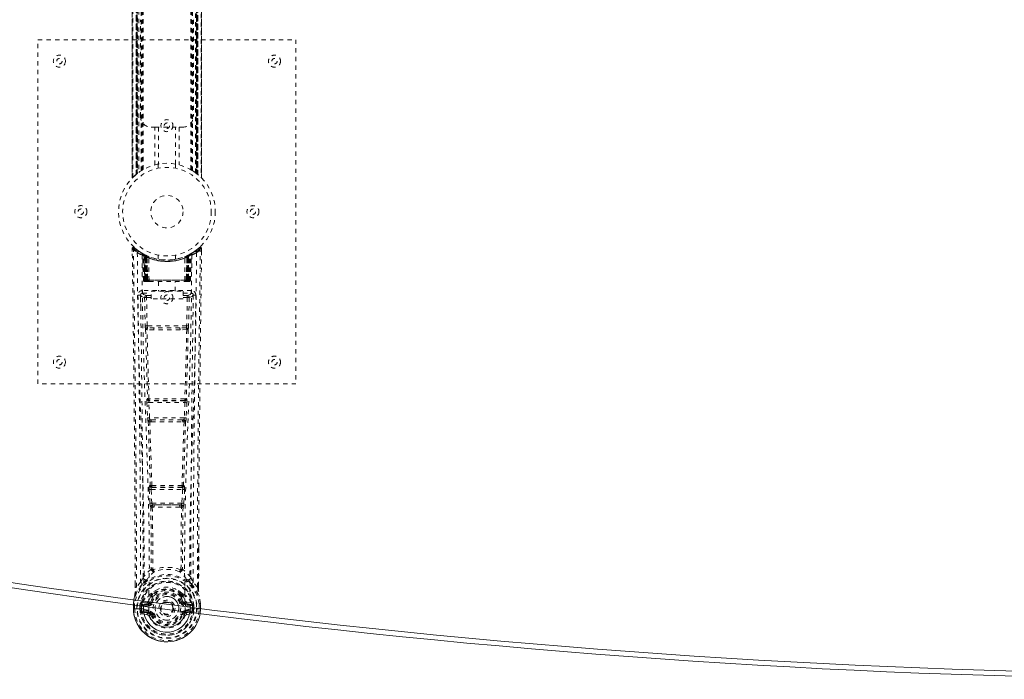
# Model space of a CAD drawing. Header units: inches. Extents: x 18.3 to 113.8, y 45.7 to 81.4.
# Tile 2 of 5: x 37.6 to 60.5, y 45.7 to 61. Entities that reach past the tile are written whole.
import ezdxf

# ---------------------------------------------------------------- set-up
doc = ezdxf.new("R2010")
doc.units = ezdxf.units.IN
doc.header["$MEASUREMENT"] = 0
doc.linetypes.add('SLD-Dashed', pattern=[0.075, 0.05, -0.025])
doc.linetypes.add('SLD-Solid', pattern=[0])

msp = doc.modelspace()

# ---------------------------------------------------------------- linework, layer by layer
at = {"color": 7, "linetype": 'SLD-Dashed', "lineweight": 0}
for p, q in [((40.265, 69.758), (40.265, 57.331)), ((40.266, 69.76), (40.266, 57.33)), ((40.266, 57.331), (40.266, 69.759)), ((40.278, 57.343), (40.278, 69.747)), ((40.356, 57.413), (40.356, 69.676)), ((40.356, 69.676), (40.356, 57.413)), ((40.36, 69.673), (40.36, 57.417)), ((40.364, 57.421), (40.364, 69.669)), ((40.364, 69.669), (40.364, 57.421)), ((40.37, 69.665), (40.37, 57.425)), ((40.379, 57.432), (40.379, 69.657)), ((40.38, 57.433), (40.38, 69.657)), ((40.382, 69.655), (40.382, 57.435)), ((40.384, 69.654), (40.384, 57.436)), ((40.415, 69.631), (40.415, 57.459)), ((40.472, 57.498), (40.472, 69.592)), ((41.669, 57.498), (41.669, 69.592)), ((41.735, 57.453), (41.735, 69.637)), ((41.757, 57.436), (41.757, 69.654)), ((41.759, 57.435), (41.759, 69.655)), ((41.761, 69.657), (41.761, 57.433)), ((41.765, 69.66), (41.765, 57.43)), ((41.777, 69.669), (41.777, 57.421)), ((41.777, 57.421), (41.777, 69.669)), ((41.78, 57.418), (41.78, 69.671)), ((41.781, 57.417), (41.781, 69.673)), ((41.786, 69.676), (41.786, 57.413)), ((41.786, 57.413), (41.786, 69.676)), ((41.864, 69.747), (41.864, 57.343)), ((41.876, 57.329), (41.876, 69.76)), ((41.876, 69.759), (41.876, 57.331)), ((41.876, 57.331), (41.876, 69.758)), ((40.498, 57.513), (40.498, 69.577)), ((40.515, 57.523), (40.515, 69.566)), ((41.626, 57.523), (41.626, 69.566)), ((41.644, 57.513), (41.644, 69.577)), ((40.456, 58.76), (40.456, 61.01)), ((41.686, 61.01), (41.686, 58.76)), ((38.071, 52.545), (38.071, 60.545)), ((38.071, 60.545), (44.071, 60.545)), ((44.071, 60.545), (44.071, 52.545)), ((40.789, 58.51), (40.706, 58.51)), ((40.789, 57.634), (40.789, 58.51)), ((40.789, 58.51), (41.352, 58.51)), ((40.873, 58.51), (40.873, 57.652)), ((41.268, 57.652), (41.268, 58.51)), ((41.352, 58.51), (41.352, 57.634)), ((41.436, 58.51), (41.352, 58.51)), ((40.871, 57.652), (40.871, 57.556)), ((41.271, 57.556), (41.271, 57.652)), ((41.669, 57.498), (41.674, 57.494)), ((41.741, 57.448), (41.777, 57.421)), ((40.356, 57.413), (40.36, 57.417)), ((41.781, 57.417), (41.786, 57.413)), ((41.876, 57.331), (41.875, 57.331)), ((40.264, 55.686), (40.265, 55.619)), ((40.294, 55.687), (40.314, 55.709)), ((40.355, 55.673), (40.313, 55.708)), ((41.828, 55.707), (41.786, 55.674)), ((41.877, 55.686), (41.847, 55.687)), ((41.875, 55.623), (41.876, 55.686)), ((41.876, 55.619), (41.877, 55.686)), ((41.876, 55.619), (41.877, 55.686)), ((40.502, 55.571), (40.489, 55.579)), ((40.508, 55.567), (40.495, 55.574)), ((40.517, 55.546), (40.504, 55.554)), ((40.525, 54.949), (40.504, 55.554)), ((40.538, 54.949), (40.517, 55.546)), ((40.556, 55.543), (40.521, 55.561)), ((40.536, 55.539), (40.559, 54.945)), ((40.604, 55.5), (40.536, 55.536)), ((40.556, 54.949), (40.536, 55.536)), ((40.55, 55.545), (40.576, 55.532)), ((40.563, 55.506), (40.576, 55.532)), ((40.563, 55.506), (40.564, 54.949)), ((40.571, 55.502), (40.563, 55.506)), ((40.571, 55.502), (40.583, 55.528)), ((40.571, 54.949), (40.571, 55.502)), ((40.587, 55.526), (40.573, 55.534)), ((40.576, 55.532), (40.583, 55.528)), ((40.577, 55.499), (40.589, 55.525)), ((40.577, 54.949), (40.577, 55.499)), ((40.577, 55.499), (40.584, 55.496)), ((40.584, 55.496), (40.596, 55.522)), ((40.584, 55.496), (40.584, 54.949)), ((40.588, 55.526), (40.587, 55.526)), ((40.595, 55.491), (40.607, 55.517)), ((40.595, 55.491), (40.596, 54.949)), ((40.602, 55.488), (40.595, 55.491)), ((40.602, 55.488), (40.614, 55.514)), ((40.602, 54.949), (40.602, 55.488)), ((40.604, 55.5), (40.605, 55.5)), ((40.624, 54.949), (40.604, 55.5)), ((40.605, 55.5), (40.624, 54.949)), ((40.607, 55.517), (40.614, 55.514)), ((40.655, 54.949), (40.65, 55.47)), ((40.871, 55.534), (40.871, 55.437)), ((41.271, 55.437), (41.271, 55.534)), ((41.487, 54.949), (41.491, 55.47)), ((41.517, 54.949), (41.536, 55.5)), ((41.537, 55.5), (41.518, 54.949)), ((41.528, 55.514), (41.534, 55.517)), ((41.534, 55.517), (41.546, 55.491)), ((41.536, 55.5), (41.537, 55.5)), ((41.605, 55.536), (41.537, 55.5)), ((41.546, 55.491), (41.539, 55.488)), ((41.539, 55.488), (41.539, 54.949)), ((41.545, 55.522), (41.557, 55.496)), ((41.545, 54.949), (41.546, 55.491)), ((41.553, 55.526), (41.546, 55.522)), ((41.56, 55.529), (41.552, 55.525)), ((41.552, 55.525), (41.564, 55.499)), ((41.554, 55.526), (41.553, 55.526)), ((41.621, 55.561), (41.554, 55.526)), ((41.557, 55.496), (41.564, 55.499)), ((41.557, 54.949), (41.557, 55.496)), ((41.558, 55.528), (41.565, 55.532)), ((41.564, 55.499), (41.564, 54.949)), ((41.565, 55.532), (41.574, 55.536)), ((41.565, 55.532), (41.578, 55.506)), ((41.578, 55.506), (41.57, 55.502)), ((41.57, 55.502), (41.57, 54.949)), ((41.577, 54.949), (41.578, 55.506)), ((41.582, 54.945), (41.605, 55.539)), ((41.585, 54.949), (41.605, 55.536)), ((41.603, 54.949), (41.624, 55.546)), ((41.616, 54.949), (41.638, 55.554)), ((41.638, 55.554), (41.624, 55.546)), ((41.652, 55.579), (41.639, 55.571)), ((40.525, 54.949), (40.538, 54.949)), ((40.556, 54.949), (40.624, 54.949)), ((40.564, 54.949), (40.571, 54.949)), ((41.57, 54.949), (40.571, 54.949)), ((40.584, 54.949), (40.577, 54.949)), ((40.584, 54.949), (41.557, 54.949)), ((40.596, 54.949), (40.602, 54.949)), ((41.539, 54.949), (40.602, 54.949)), ((40.624, 54.949), (40.624, 54.949)), ((40.655, 54.949), (41.487, 54.949)), ((41.518, 54.949), (41.517, 54.949)), ((41.518, 54.949), (41.585, 54.949)), ((41.539, 54.949), (41.545, 54.949)), ((41.564, 54.949), (41.557, 54.949)), ((41.57, 54.949), (41.577, 54.949)), ((41.603, 54.949), (41.616, 54.949)), ((40.503, 54.711), (40.503, 54.65)), ((41.638, 54.711), (40.503, 54.711)), ((40.564, 54.92), (40.572, 54.92)), ((40.568, 54.92), (40.578, 54.92)), ((40.578, 54.92), (40.584, 54.92)), ((40.586, 54.92), (40.64, 54.92)), ((40.596, 54.92), (40.602, 54.92)), ((40.64, 54.92), (40.602, 54.92)), ((40.654, 54.92), (40.662, 54.92)), ((40.662, 54.92), (41.479, 54.92)), ((40.876, 54.92), (40.876, 54.697)), ((41.266, 54.697), (41.266, 54.92)), ((41.479, 54.92), (41.487, 54.92)), ((41.501, 54.92), (41.555, 54.92)), ((41.539, 54.92), (41.501, 54.92)), ((41.539, 54.92), (41.545, 54.92)), ((41.557, 54.92), (41.563, 54.92)), ((41.563, 54.92), (41.573, 54.92)), ((41.57, 54.92), (41.577, 54.92)), ((41.638, 54.65), (41.638, 54.711)), ((40.459, 54.613), (40.458, 54.605)), ((40.458, 54.602), (40.462, 54.315)), ((40.503, 54.65), (40.701, 54.65)), ((40.552, 54.548), (40.567, 53.886)), ((40.597, 54.593), (40.597, 54.548)), ((40.701, 54.593), (40.597, 54.593)), ((40.612, 53.888), (40.597, 54.548)), ((40.701, 54.548), (40.597, 54.548)), ((40.701, 54.517), (40.701, 54.697)), ((40.701, 54.697), (41.451, 54.697)), ((41.451, 54.517), (40.701, 54.517)), ((41.451, 54.697), (41.451, 54.517)), ((41.451, 54.65), (41.638, 54.65)), ((41.545, 54.593), (41.451, 54.593)), ((41.545, 54.548), (41.451, 54.548)), ((41.545, 54.548), (41.529, 53.888)), ((41.545, 54.593), (41.545, 54.548)), ((41.589, 54.548), (41.574, 53.886)), ((41.68, 54.315), (41.683, 54.602)), ((41.683, 54.605), (41.682, 54.613)), ((40.766, 53.796), (40.609, 53.802)), ((41.529, 53.888), (40.612, 53.888)), ((40.773, 53.844), (40.62, 53.847)), ((41.368, 53.844), (40.773, 53.844)), ((41.521, 53.847), (41.368, 53.844)), ((41.532, 53.802), (41.375, 53.796)), ((44.071, 52.545), (38.071, 52.545)), ((40.62, 52.196), (40.612, 52.192)), ((41.529, 52.192), (41.521, 52.196)), ((40.605, 52.103), (40.622, 51.75)), ((40.65, 52.105), (41.491, 52.105)), ((40.667, 51.752), (40.65, 52.105)), ((40.656, 52.15), (40.664, 52.153)), ((41.485, 52.15), (40.656, 52.15)), ((41.491, 52.105), (41.474, 51.752)), ((41.477, 52.153), (41.485, 52.15)), ((41.536, 52.103), (41.519, 51.75)), ((41.474, 51.752), (40.667, 51.752)), ((40.672, 51.656), (40.705, 51.656)), ((40.714, 51.707), (40.682, 51.708)), ((40.714, 51.707), (41.427, 51.707)), ((41.427, 51.707), (41.459, 51.708)), ((41.436, 51.656), (41.469, 51.656)), ((40.684, 50.179), (40.67, 50.175)), ((40.714, 50.132), (40.728, 50.137)), ((41.427, 50.132), (40.714, 50.132)), ((41.413, 50.137), (41.427, 50.132)), ((41.457, 50.179), (41.472, 50.175)), ((40.66, 50.085), (40.677, 49.767)), ((40.705, 50.087), (41.436, 50.087)), ((40.721, 49.77), (40.705, 50.087)), ((41.436, 50.087), (41.42, 49.77)), ((41.481, 50.085), (41.464, 49.767)), ((41.42, 49.77), (40.721, 49.77)), ((40.731, 49.672), (40.771, 49.671)), ((40.779, 49.725), (40.74, 49.725)), ((40.779, 49.725), (41.362, 49.725)), ((41.401, 49.725), (41.362, 49.725)), ((41.37, 49.671), (41.41, 49.672)), ((41.807, 48.737), (41.807, 47.813)), ((41.808, 47.812), (41.811, 48.737)), ((40.743, 48.232), (40.743, 48.231)), ((41.398, 48.231), (41.398, 48.232)), ((40.333, 47.812), (40.333, 47.866)), ((40.335, 47.866), (40.334, 47.813)), ((40.459, 47.929), (40.363, 47.814)), ((41.778, 47.814), (41.682, 47.929)), ((40.702, 47.627), (40.702, 47.609)), ((40.726, 47.621), (40.726, 47.603)), ((41.416, 47.603), (41.415, 47.621)), ((41.42, 47.673), (41.431, 47.656)), ((41.439, 47.627), (41.439, 47.609)), ((40.291, 47.432), (40.291, 47.428)), ((40.291, 47.405), (40.291, 47.428)), ((40.292, 47.428), (40.292, 47.405)), ((40.321, 47.428), (40.321, 47.313)), ((40.442, 47.385), (40.442, 47.385)), ((40.442, 47.314), (40.442, 47.385)), ((40.472, 47.384), (40.477, 47.403)), ((40.472, 47.384), (40.472, 47.314)), ((40.477, 47.403), (40.477, 47.393)), ((40.477, 47.393), (40.477, 47.314)), ((40.487, 47.434), (40.484, 47.429)), ((40.487, 47.434), (40.498, 47.445)), ((40.612, 47.466), (40.498, 47.445)), ((40.498, 47.445), (40.498, 47.445)), ((40.498, 47.445), (40.498, 47.445)), ((40.512, 47.412), (40.642, 47.437)), ((40.512, 47.412), (40.512, 47.382)), ((40.642, 47.412), (40.512, 47.412)), ((40.642, 47.382), (40.512, 47.382)), ((40.642, 47.437), (40.642, 47.412)), ((40.642, 47.382), (40.642, 47.412)), ((40.697, 47.478), (40.724, 47.466)), ((41.417, 47.466), (41.444, 47.478)), ((41.499, 47.437), (41.629, 47.412)), ((41.499, 47.437), (41.499, 47.412)), ((41.629, 47.412), (41.499, 47.412)), ((41.499, 47.382), (41.499, 47.412)), ((41.629, 47.382), (41.499, 47.382)), ((41.643, 47.445), (41.529, 47.466)), ((41.629, 47.382), (41.629, 47.412)), ((41.643, 47.445), (41.654, 47.434)), ((41.654, 47.434), (41.654, 47.435)), ((41.654, 47.434), (41.654, 47.434)), ((41.658, 47.429), (41.654, 47.434)), ((41.664, 47.403), (41.664, 47.393)), ((41.669, 47.384), (41.664, 47.403)), ((41.664, 47.393), (41.664, 47.314)), ((41.699, 47.385), (41.669, 47.384)), ((41.669, 47.314), (41.669, 47.384)), ((41.699, 47.385), (41.699, 47.314)), ((41.699, 47.385), (41.699, 47.385)), ((41.821, 47.313), (41.821, 47.428)), ((41.849, 47.31), (41.849, 47.428)), ((41.85, 47.428), (41.85, 47.432)), ((41.85, 47.311), (41.85, 47.428)), ((40.292, 47.313), (40.292, 47.31)), ((40.442, 47.314), (40.442, 47.314)), ((40.477, 47.314), (40.472, 47.314)), ((40.495, 47.194), (40.614, 47.17)), ((40.525, 47.26), (40.525, 47.23)), ((40.525, 47.26), (40.642, 47.26)), ((40.642, 47.209), (40.525, 47.23)), ((40.525, 47.23), (40.642, 47.23)), ((40.642, 47.26), (40.642, 47.23)), ((40.642, 47.209), (40.642, 47.23)), ((40.702, 47.166), (40.698, 47.174)), ((40.724, 47.175), (40.702, 47.166)), ((41.439, 47.166), (41.417, 47.175)), ((41.439, 47.166), (41.494, 47.143)), ((41.494, 47.274), (41.492, 47.248)), ((41.494, 47.276), (41.494, 47.274)), ((41.499, 47.26), (41.499, 47.23)), ((41.499, 47.26), (41.616, 47.26)), ((41.616, 47.23), (41.499, 47.209)), ((41.499, 47.209), (41.499, 47.23)), ((41.499, 47.23), (41.616, 47.23)), ((41.527, 47.17), (41.646, 47.194)), ((41.606, 47.233), (41.612, 47.312)), ((41.612, 47.312), (41.77, 47.312)), ((41.616, 47.23), (41.616, 47.26)), ((41.664, 47.314), (41.669, 47.314)), ((41.77, 47.312), (41.793, 47.312)), ((41.793, 47.312), (41.846, 47.311)), ((41.846, 47.311), (41.85, 47.311))]:
    msp.add_line(p, q, dxfattribs=at)
at = {"color": 7, "linetype": 'SLD-Solid', "lineweight": 15}
for p, q in [((40.291, 47.311), (40.291, 47.405)), ((40.292, 47.405), (40.292, 47.313)), ((40.291, 47.311), (40.295, 47.311)), ((40.295, 47.311), (40.348, 47.312)), ((40.348, 47.312), (40.371, 47.312)), ((40.371, 47.312), (40.529, 47.312)), ((40.53, 47.374), (40.53, 47.312)), ((40.648, 47.358), (40.647, 47.277)), ((40.647, 47.274), (40.647, 47.276))]:
    msp.add_line(p, q, dxfattribs=at)
at = {"color": 7, "linetype": 'SLD-Dashed', "lineweight": 0, "flags": 128}
for points in [[(40.873, 57.652), (40.884, 57.654), (40.892, 57.656)], [(41.264, 57.653), (41.267, 57.653), (41.268, 57.652)], [(41.765, 57.43), (41.776, 57.421), (41.781, 57.417)], [(40.312, 55.706), (40.305, 55.71), (40.297, 55.713), (40.289, 55.713), (40.281, 55.712), (40.274, 55.708), (40.269, 55.703), (40.266, 55.696), (40.264, 55.689)], [(40.264, 55.686), (40.265, 55.686), (40.266, 55.686), (40.273, 55.687), (40.282, 55.686), (40.288, 55.686), (40.294, 55.687)], [(40.333, 47.866), (40.325, 50.436), (40.298, 53.061), (40.264, 55.686)], [(40.363, 47.814), (40.361, 49.278), (40.352, 50.751), (40.338, 52.199), (40.335, 52.446), (40.332, 52.704), (40.329, 52.919), (40.327, 53.148), (40.323, 53.399), (40.32, 53.67), (40.317, 53.888), (40.314, 54.15), (40.31, 54.474), (40.307, 54.685), (40.303, 54.943), (40.3, 55.205), (40.297, 55.453), (40.294, 55.687)], [(40.52, 55.562), (40.48, 55.585), (40.431, 55.617)], [(41.71, 55.617), (41.661, 55.585), (41.617, 55.559)], [(41.778, 47.814), (41.78, 49.279), (41.789, 50.751), (41.803, 52.199), (41.806, 52.42), (41.809, 52.65), (41.811, 52.853), (41.813, 53.052), (41.816, 53.267), (41.818, 53.417), (41.82, 53.574), (41.822, 53.73), (41.824, 53.848), (41.825, 53.988), (41.827, 54.15), (41.832, 54.482), (41.834, 54.687), (41.838, 54.941), (41.841, 55.203), (41.844, 55.451), (41.847, 55.687)], [(41.827, 55.709), (41.794, 55.68), (41.786, 55.674)], [(41.811, 48.737), (41.816, 50.436), (41.844, 53.061), (41.876, 55.619)], [(41.874, 55.686), (41.872, 55.694), (41.869, 55.701), (41.864, 55.708), (41.857, 55.713), (41.85, 55.716), (41.843, 55.716), (41.836, 55.714), (41.829, 55.71)], [(40.383, 55.593), (40.39, 54.546), (40.41, 53.501), (40.439, 52.459), (40.474, 51.42), (40.508, 50.386), (40.534, 49.357), (40.542, 48.332), (40.53, 47.374)], [(40.492, 55.537), (40.501, 54.492), (40.522, 53.449), (40.554, 52.409), (40.591, 51.374), (40.627, 50.343), (40.654, 49.316), (40.662, 48.294), (40.648, 47.358)], [(40.497, 55.572), (40.504, 55.56), (40.508, 55.547)], [(40.534, 55.543), (40.536, 55.537), (40.536, 55.535)], [(41.268, 55.437), (41.269, 55.438), (41.252, 55.435), (41.214, 55.429), (41.159, 55.423), (41.095, 55.42), (41.071, 55.42)], [(41.649, 55.537), (41.641, 54.492), (41.619, 53.45), (41.588, 52.41), (41.55, 51.374), (41.514, 50.343), (41.488, 49.316), (41.48, 48.294), (41.494, 47.277)], [(41.539, 55.488), (41.535, 55.498), (41.531, 55.507), (41.529, 55.512), (41.528, 55.514)], [(41.57, 55.502), (41.565, 55.512), (41.561, 55.521), (41.559, 55.526), (41.558, 55.528)], [(41.758, 55.593), (41.751, 54.546), (41.732, 53.501), (41.702, 52.459), (41.667, 51.42), (41.633, 50.386), (41.608, 49.357), (41.599, 48.332), (41.612, 47.312)], [(40.564, 54.949), (40.549, 54.949), (40.536, 54.949), (40.528, 54.949), (40.525, 54.949)], [(40.538, 54.949), (40.542, 54.949), (40.55, 54.949), (40.563, 54.949), (40.577, 54.949)], [(40.596, 54.949), (40.588, 54.949), (40.58, 54.949), (40.573, 54.949), (40.567, 54.949), (40.562, 54.949), (40.559, 54.949), (40.557, 54.949), (40.556, 54.949)], [(40.556, 54.949), (40.557, 54.942), (40.558, 54.94)], [(40.624, 54.949), (40.628, 54.949), (40.634, 54.949), (40.643, 54.949), (40.655, 54.949)], [(41.487, 54.949), (41.498, 54.949), (41.507, 54.949), (41.514, 54.949), (41.517, 54.949)], [(41.585, 54.949), (41.585, 54.949), (41.583, 54.949), (41.579, 54.949), (41.574, 54.949), (41.568, 54.949), (41.561, 54.949), (41.553, 54.949), (41.545, 54.949)], [(41.564, 54.949), (41.579, 54.949), (41.591, 54.949), (41.6, 54.949), (41.603, 54.949)], [(41.616, 54.949), (41.614, 54.949), (41.605, 54.949), (41.592, 54.949), (41.577, 54.949)], [(40.586, 54.92), (40.586, 54.92), (40.588, 54.92)], [(40.398, 54.605), (40.4, 54.469), (40.402, 54.297), (40.405, 54.088), (40.408, 53.842), (40.411, 53.593), (40.414, 53.374), (40.416, 53.22), (40.418, 53.083), (40.42, 52.961), (40.422, 52.806), (40.424, 52.643), (40.426, 52.486), (40.435, 51.673), (40.444, 50.855), (40.452, 49.882), (40.457, 48.893), (40.459, 47.929)], [(40.458, 54.605), (40.482, 54.576), (40.552, 54.548)], [(40.597, 54.593), (40.527, 54.622), (40.503, 54.65)], [(40.597, 54.548), (40.581, 54.548), (40.567, 54.548), (40.557, 54.548), (40.552, 54.548)], [(41.638, 54.65), (41.614, 54.622), (41.545, 54.593)], [(41.589, 54.548), (41.585, 54.548), (41.575, 54.548), (41.561, 54.548), (41.545, 54.548)], [(41.589, 54.548), (41.659, 54.576), (41.683, 54.605)], [(41.682, 47.929), (41.683, 48.449), (41.684, 48.982), (41.687, 49.528), (41.69, 50.043), (41.695, 50.572), (41.7, 51.124), (41.705, 51.614), (41.708, 51.871), (41.711, 52.144), (41.715, 52.432), (41.719, 52.737), (41.722, 53.012), (41.725, 53.253), (41.728, 53.444), (41.731, 53.658), (41.734, 53.9), (41.737, 54.125), (41.74, 54.317), (41.742, 54.477), (41.743, 54.605)], [(40.612, 53.888), (40.597, 53.887), (40.582, 53.887), (40.572, 53.886), (40.567, 53.886)], [(40.576, 53.804), (40.596, 52.999), (40.62, 52.196)], [(40.654, 52.192), (40.629, 52.996), (40.609, 53.802)], [(41.375, 53.796), (41.071, 53.796), (40.766, 53.796)], [(41.368, 53.844), (41.071, 53.844), (40.773, 53.844)], [(41.532, 53.802), (41.512, 52.996), (41.487, 52.192)], [(41.565, 53.804), (41.546, 52.999), (41.521, 52.196)], [(41.574, 53.886), (41.569, 53.886), (41.559, 53.887), (41.544, 53.887), (41.529, 53.888)], [(40.65, 52.105), (40.635, 52.104), (40.62, 52.103), (40.61, 52.103), (40.605, 52.103)], [(41.536, 52.103), (41.531, 52.103), (41.521, 52.103), (41.506, 52.104), (41.491, 52.105)], [(40.667, 51.752), (40.652, 51.751), (40.637, 51.751), (40.627, 51.75), (40.622, 51.75)], [(40.622, 51.75), (40.625, 51.718), (40.625, 51.716)], [(41.519, 51.75), (41.514, 51.75), (41.504, 51.751), (41.489, 51.751), (41.474, 51.752)], [(41.519, 51.75), (41.516, 51.718), (41.516, 51.716)], [(40.638, 51.661), (40.662, 50.919), (40.684, 50.179)], [(40.72, 50.173), (40.697, 50.914), (40.672, 51.656)], [(41.469, 51.656), (41.444, 50.914), (41.422, 50.173)], [(41.504, 51.66), (41.479, 50.919), (41.457, 50.179)], [(40.705, 50.087), (40.704, 50.096), (40.704, 50.104), (40.705, 50.112), (40.706, 50.118), (40.709, 50.128), (40.714, 50.132)], [(41.427, 50.132), (41.432, 50.128), (41.436, 50.118), (41.437, 50.112), (41.437, 50.104), (41.437, 50.096), (41.436, 50.087)], [(40.705, 50.087), (40.69, 50.086), (40.676, 50.086), (40.665, 50.085), (40.66, 50.085)], [(41.481, 50.085), (41.476, 50.085), (41.465, 50.086), (41.451, 50.086), (41.436, 50.087)], [(40.721, 49.77), (40.706, 49.769), (40.692, 49.768), (40.682, 49.768), (40.677, 49.767)], [(40.696, 49.678), (40.706, 48.958), (40.707, 48.239)], [(40.731, 49.672), (40.742, 48.951), (40.743, 48.232)], [(41.37, 49.671), (41.071, 49.67), (40.771, 49.671)], [(41.362, 49.725), (41.071, 49.724), (40.779, 49.725)], [(41.398, 48.232), (41.399, 48.951), (41.41, 49.672)], [(41.401, 49.725), (41.402, 49.726), (41.404, 49.727), (41.407, 49.73), (41.413, 49.74), (41.417, 49.753), (41.42, 49.77)], [(41.464, 49.767), (41.459, 49.768), (41.449, 49.768), (41.435, 49.769), (41.42, 49.77)], [(41.446, 49.678), (41.435, 48.958), (41.434, 48.239)], [(40.705, 48.231), (40.605, 48.143), (40.518, 48.042)], [(40.705, 48.231), (40.707, 48.221), (40.711, 48.212), (40.718, 48.206), (40.725, 48.202), (40.733, 48.202), (40.741, 48.205), (40.748, 48.212), (40.753, 48.22)], [(41.388, 48.22), (41.393, 48.212), (41.4, 48.205), (41.408, 48.202), (41.416, 48.202), (41.423, 48.206), (41.43, 48.212), (41.434, 48.221), (41.436, 48.231)], [(41.623, 48.042), (41.537, 48.143), (41.436, 48.231)], [(40.501, 47.89), (40.401, 47.766), (40.322, 47.612)], [(40.611, 47.993), (40.606, 47.987), (40.596, 47.978)], [(41.545, 47.978), (41.535, 47.987), (41.53, 47.993)], [(41.64, 47.89), (41.741, 47.766), (41.82, 47.612)], [(40.322, 47.612), (40.305, 47.532), (40.291, 47.432)], [(40.322, 47.612), (40.32, 47.607), (40.32, 47.601)], [(40.335, 47.813), (40.334, 47.813), (40.333, 47.812), (40.333, 47.812)], [(40.702, 47.609), (40.67, 47.556), (40.64, 47.489)], [(40.853, 47.761), (40.796, 47.731), (40.722, 47.673)], [(41.42, 47.673), (41.345, 47.731), (41.288, 47.761)], [(41.439, 47.609), (41.472, 47.556), (41.501, 47.489)], [(41.808, 47.812), (41.808, 47.812), (41.807, 47.813), (41.805, 47.813), (41.801, 47.813), (41.796, 47.814), (41.79, 47.814), (41.784, 47.814), (41.778, 47.814)], [(41.821, 47.601), (41.821, 47.607), (41.82, 47.612)], [(41.85, 47.432), (41.838, 47.522), (41.82, 47.612)], [(40.291, 47.428), (40.304, 47.525), (40.32, 47.601)], [(40.291, 47.432), (40.292, 47.432), (40.294, 47.431), (40.297, 47.431), (40.301, 47.43), (40.305, 47.43), (40.31, 47.429), (40.315, 47.428), (40.321, 47.428)], [(40.291, 47.428), (40.291, 47.428), (40.292, 47.428), (40.292, 47.428)], [(40.292, 47.428), (40.294, 47.428), (40.298, 47.428), (40.303, 47.428), (40.308, 47.428), (40.314, 47.428), (40.321, 47.428)], [(40.472, 47.384), (40.472, 47.384), (40.472, 47.384)], [(40.512, 47.382), (40.494, 47.385), (40.477, 47.393)], [(40.64, 47.489), (40.626, 47.472), (40.612, 47.466)], [(40.754, 47.59), (40.724, 47.541), (40.697, 47.478)], [(40.752, 47.455), (40.746, 47.457), (40.741, 47.459), (40.736, 47.461), (40.732, 47.463), (40.729, 47.464), (40.726, 47.465), (40.725, 47.466), (40.724, 47.466)], [(41.444, 47.478), (41.417, 47.541), (41.387, 47.59)], [(41.39, 47.455), (41.395, 47.457), (41.4, 47.459), (41.405, 47.461), (41.409, 47.463), (41.412, 47.464), (41.415, 47.465), (41.417, 47.466), (41.417, 47.466)], [(41.501, 47.489), (41.515, 47.472), (41.529, 47.466)], [(41.664, 47.393), (41.648, 47.385), (41.629, 47.382)], [(41.669, 47.384), (41.669, 47.384), (41.669, 47.384)], [(41.85, 47.428), (41.837, 47.525), (41.821, 47.601)], [(41.85, 47.432), (41.849, 47.432), (41.847, 47.431), (41.844, 47.431), (41.841, 47.43), (41.836, 47.43), (41.831, 47.429), (41.826, 47.428), (41.821, 47.428)], [(41.821, 47.428), (41.827, 47.428), (41.833, 47.428), (41.839, 47.428), (41.843, 47.428), (41.847, 47.428), (41.849, 47.428)], [(41.849, 47.428), (41.849, 47.428), (41.851, 47.428), (41.85, 47.428)], [(40.472, 47.314), (40.468, 47.314), (40.462, 47.314), (40.452, 47.314), (40.442, 47.314)], [(40.482, 47.242), (40.502, 47.255), (40.525, 47.26)], [(40.752, 47.187), (40.746, 47.185), (40.741, 47.183), (40.736, 47.181), (40.732, 47.179), (40.729, 47.177), (40.726, 47.176), (40.725, 47.176), (40.724, 47.175)], [(41.39, 47.187), (41.395, 47.185), (41.4, 47.183), (41.405, 47.181), (41.409, 47.179), (41.412, 47.177), (41.415, 47.176), (41.417, 47.176), (41.417, 47.175)], [(41.449, 47.182), (41.444, 47.174), (41.439, 47.166)], [(41.499, 47.209), (41.462, 47.195), (41.449, 47.182)], [(41.616, 47.26), (41.639, 47.255), (41.659, 47.242)], [(41.85, 47.311), (41.842, 47.206), (41.84, 47.197)], [(41.841, 47.197), (41.842, 47.206), (41.851, 47.311)], [(41.85, 47.311), (41.85, 47.311), (41.849, 47.312), (41.849, 47.312)]]:
    msp.add_lwpolyline(points, dxfattribs=at)
at = {"color": 7, "linetype": 'SLD-Solid', "lineweight": 15, "flags": 128}
for points in [[(40.292, 47.312), (40.292, 47.312), (40.291, 47.311), (40.291, 47.311)], [(41.492, 47.248), (41.488, 47.198), (41.465, 47.123), (41.426, 47.055), (41.372, 46.995), (41.307, 46.946), (41.233, 46.91), (41.153, 46.888), (41.071, 46.881), (40.988, 46.888), (40.908, 46.91), (40.834, 46.946), (40.769, 46.995), (40.715, 47.055), (40.676, 47.123), (40.653, 47.198), (40.647, 47.274), (40.647, 47.274)]]:
    msp.add_lwpolyline(points, dxfattribs=at)
at = {"color": 7, "linetype": 'SLD-Dashed', "lineweight": 0}
for centre, radius in [((38.571, 60.045), 0.141), ((38.571, 60.045), 0.0625), ((43.571, 60.045), 0.141), ((43.571, 60.045), 0.0625), ((41.071, 58.545), 0.14), ((41.071, 58.545), 0.0625), ((41.071, 56.545), 1.125), ((41.071, 56.545), 1.03), ((41.071, 56.545), 0.375), ((39.071, 56.545), 0.141), ((39.071, 56.545), 0.0625), ((43.071, 56.545), 0.14), ((43.071, 56.545), 0.0625), ((41.071, 54.545), 0.141), ((41.071, 54.545), 0.0625), ((38.571, 53.045), 0.14), ((38.571, 53.045), 0.0625), ((43.571, 53.045), 0.14), ((43.571, 53.045), 0.0625), ((41.071, 47.321), 0.7), ((41.071, 47.321), 0.69), ((41.071, 47.321), 0.623), ((41.071, 47.321), 0.32), ((41.071, 47.321), 0.275), ((41.071, 47.321), 0.188), ((41.071, 47.321), 0.156), ((41.071, 47.321), 0.142), ((41.071, 47.321), 0.14), ((41.071, 47.321), 0.138)]:
    msp.add_circle(centre, radius, dxfattribs=at)
for centre, radius, start, end in [((40.706, 58.76), 0.25, 180, 270), ((41.436, 58.76), 0.25, 270, 0), ((41.07, 56.546), 1.124, 119.5744, 122.1375), ((41.071, 56.546), 1.124, 57.8631, 60.4251), ((41.071, 56.545), 1.124, 52.2618, 59.3849), ((41.048, 56.57), 1.091, 127.6136, 135.7635), ((41.07, 56.546), 1.124, 127.9235, 129.4662), ((41.044, 56.578), 1.082, 127.5706, 128.9179), ((41.106, 56.59), 1.068, 51.0729, 52.4386), ((41.17, 56.643), 0.985, 44.2405, 45.2362), ((40.294, 55.687), 0.03, 47.8632, 180.719), ((41.073, 56.59), 1.213, 228.175, 235.3207), ((41.071, 56.545), 1.158, 227.8706, 312.1288), ((41.068, 56.542), 1.124, 227.9071, 235.3624), ((40.413, 55.593), 0.03, 55.9379, 179.8243), ((41.071, 56.546), 1.128, 235.3534, 240.4872), ((41.07, 56.545), 1.128, 299.5119, 304.6475), ((41.075, 56.539), 1.12, 304.6286, 312.0878), ((41.728, 55.593), 0.03, 0.1678, 124.07), ((41.071, 56.587), 1.209, 304.6688, 311.8406), ((41.847, 55.687), 0.03, 359.2801, 132.1357), ((41.777, 55.643), 0.0827, 31.7999, 52.6543), ((41.058, 56.784), 1.37, 240.4517, 245.5687), ((40.474, 55.553), 0.03, 1.9929, 58.9496), ((41.056, 56.521), 1.1, 238.9499, 239.8545), ((40.454, 55.517), 0.0714, 31.6338, 58.9306), ((40.533, 55.525), 0.0429, 114.1554, 163.0339), ((41.071, 56.577), 1.19, 240.8884, 299.1116), ((40.487, 55.545), 0.0299, 1.911, 59.725), ((41.072, 56.548), 1.131, 239.7469, 244.7185), ((41.081, 56.566), 1.153, 239.9615, 244.0339), ((41.052, 56.168), 0.823, 228.2662, 233.6299), ((41.071, 56.545), 1.128, 240.489, 299.511), ((41.047, 56.158), 0.809, 229.1321, 234.5081), ((40.506, 55.535), 0.03, 16.9052, 61.2569), ((40.506, 55.535), 0.0299, 1.8043, 60.7706), ((41.073, 56.55), 1.133, 240.8173, 245.7225), ((41.058, 56.167), 0.819, 230.4272, 235.641), ((41.071, 56.544), 1.155, 244.3785, 295.6215), ((41.071, 56.544), 1.155, 245.0797, 294.9203), ((40.575, 55.499), 0.0297, 1.4876, 64.5148), ((40.576, 55.499), 0.0297, 1.4827, 64.5644), ((41.071, 56.544), 1.155, 246.0603, 293.9397), ((41.026, 56.096), 0.729, 234.7835, 238.9976), ((40.621, 55.488), 0.0345, 328.9734, 15.1527), ((41.071, 56.508), 1.12, 247.9468, 292.0532), ((41.521, 55.488), 0.0345, 164.8473, 211.0268), ((41.116, 56.095), 0.729, 300.9996, 305.2188), ((41.072, 56.543), 1.125, 294.2592, 299.201), ((41.566, 55.499), 0.0297, 115.4414, 178.5122), ((41.567, 55.499), 0.0297, 115.4713, 178.5263), ((41.091, 56.157), 0.806, 304.3182, 309.6136), ((41.094, 56.159), 0.81, 305.4935, 310.8641), ((41.621, 55.403), 0.138, 89.4154, 113.4604), ((41.093, 56.164), 0.817, 306.3517, 311.7522), ((41.635, 55.535), 0.0299, 119.2294, 178.1957), ((41.633, 55.536), 0.0273, 117.6585, 182.2927), ((41.085, 56.521), 1.099, 298.6329, 300.2637), ((41.654, 55.545), 0.0299, 120.2684, 178.1036), ((41.608, 55.525), 0.0429, 16.9663, 65.8438), ((41.668, 55.553), 0.03, 121.0504, 178.0071), ((41.083, 56.784), 1.37, 294.4311, 299.5485), ((40.555, 54.95), 0.03, 181.9942, 269.9952), ((40.586, 54.993), 0.0742, 215.9511, 253.2581), ((40.568, 54.95), 0.03, 181.9688, 269.9712), ((40.586, 54.95), 0.03, 181.9346, 269.9381), ((40.983, 54.942), 0.412, 179.0083, 183.0347), ((41.171, 54.943), 0.593, 179.4078, 182.0161), ((41.01, 54.942), 0.426, 179.045, 182.9423), ((41.038, 54.942), 0.443, 179.0776, 182.8262), ((41.047, 54.942), 0.445, 179.0839, 182.8106), ((40.654, 54.95), 0.0299, 181.7989, 269.8127), ((40.653, 54.95), 0.0299, 181.7963, 269.8107), ((40.689, 54.942), 0.0354, 169.285, 219.193), ((41.45, 54.943), 0.0369, 321.855, 9.6669), ((41.487, 54.95), 0.0299, 270.1848, 358.2037), ((41.488, 54.95), 0.0299, 270.1892, 358.1992), ((41.097, 54.942), 0.443, 357.1738, 0.9224), ((41.103, 54.942), 0.443, 357.1738, 0.9224), ((41.55, 54.955), 0.0356, 262.0698, 350.2915), ((41.555, 54.95), 0.03, 270.06, 358.0673), ((41.133, 54.942), 0.425, 357.0531, 0.9596), ((40.984, 54.943), 0.58, 357.9533, 0.6228), ((41.16, 54.942), 0.411, 356.9577, 0.9992), ((41.573, 54.95), 0.03, 270.0262, 358.0337), ((41.556, 54.993), 0.0742, 286.7419, 324.0489), ((41.586, 54.95), 0.03, 270.0048, 358.0058), ((40.503, 54.606), 0.105, 90.0066, 180.7352), ((40.582, 55.087), 0.166, 259.5939, 268.3457), ((41.559, 55.085), 0.163, 271.7037, 280.6261), ((41.638, 54.606), 0.105, 359.2628, 89.9954), ((40.434, 53.009), 1.596, 89.1321, 91.2858), ((-458.994, 46.724), 499.514, 0.15117, 0.90394), ((40.501, 54.608), 0.0423, 88.0341, 173.4353), ((40.597, 54.548), 0.0451, 90.432, 180.9002), ((41.544, 54.548), 0.0451, 359.0376, 89.5678), ((541.147, 46.724), 499.525, 179.09605, 179.84881), ((41.64, 54.608), 0.0423, 6.5716, 91.9621), ((41.708, 53.007), 1.598, 88.7163, 90.8669), ((40.968, 53.887), 0.401, 180.0715, 191.8432), ((40.621, 53.801), 0.0456, 91.7547, 175.8237), ((40.602, 53.943), 0.141, 259.4691, 273.0546), ((40.719, 53.799), 0.109, 154.2095, 178.3446), ((40.717, 53.887), 0.105, 179.6348, 202.4721), ((40.854, 53.808), 0.0888, 155.6025, 187.6424), ((41.287, 53.808), 0.0889, 352.3714, 24.3893), ((41.424, 53.887), 0.105, 337.5235, 0.3696), ((41.421, 53.799), 0.111, 1.7786, 25.6676), ((41.52, 53.801), 0.0456, 4.1748, 88.2468), ((41.54, 53.941), 0.139, 266.859, 280.6152), ((41.172, 53.887), 0.401, 348.1457, 359.9232), ((40.812, 52.133), 0.209, 163.5058, 188.4144), ((40.657, 52.195), 0.0451, 182.9205, 269.406), ((40.665, 52.198), 0.0451, 182.9874, 269.3788), ((40.646, 52.283), 0.091, 253.0017, 274.8385), ((41.071, 15.552), 36.643, 89.3488, 90.6511), ((40.709, 52.186), 0.055, 173.1679, 216.3275), ((41.476, 52.198), 0.0451, 270.62, 357.0137), ((41.433, 52.186), 0.0546, 323.5191, 6.9855), ((41.484, 52.195), 0.0451, 270.5971, 357.0795), ((41.495, 52.283), 0.0908, 265.1457, 287.028), ((41.329, 52.133), 0.209, 351.5832, 16.4967), ((40.704, 52.12), 0.0563, 148.238, 195.7348), ((41.071, 19.341), 32.815, 89.2909, 90.7091), ((41.437, 52.12), 0.0564, 344.2704, 31.751), ((40.735, 51.75), 0.068, 178.3649, 218.9013), ((41.406, 51.75), 0.068, 321.1067, 1.6316), ((40.761, 51.717), 0.136, 180.7146, 204.7155), ((40.683, 51.662), 0.0456, 91.2528, 181.8249), ((40.665, 51.74), 0.0837, 251.1218, 275.2097), ((40.758, 51.666), 0.0867, 151.6221, 186.5741), ((40.785, 51.668), 0.0814, 151.3094, 188.7545), ((41.071, 84.444), 32.79, 269.3606, 270.6394), ((41.071, 85.061), 33.356, 269.387, 270.613), ((41.356, 51.668), 0.0814, 351.2407, 28.6957), ((41.459, 51.665), 0.0424, 40.4216, 90.4401), ((41.383, 51.666), 0.0869, 353.4631, 28.3416), ((41.476, 51.74), 0.0843, 264.8719, 288.7959), ((41.459, 51.662), 0.0448, 357.9415, 42.9058), ((41.38, 51.717), 0.136, 335.3306, 359.254), ((40.821, 50.114), 0.163, 158.1306, 190.2169), ((40.715, 50.177), 0.0451, 183.2308, 269.1374), ((40.729, 50.182), 0.0451, 183.3926, 269.1029), ((40.713, 50.248), 0.075, 247.0721, 274.8918), ((40.777, 50.168), 0.0579, 174.2375, 212.3373), ((41.071, 12.801), 37.374, 89.4617, 90.5382), ((41.071, 17.553), 32.585, 89.3979, 90.6021), ((41.412, 50.182), 0.0451, 270.8964, 356.6081), ((41.365, 50.167), 0.0574, 327.4977, 5.9275), ((41.428, 50.248), 0.0749, 265.0971, 292.946), ((41.427, 50.177), 0.0451, 270.8596, 356.7722), ((41.32, 50.114), 0.163, 349.7747, 21.8778), ((40.857, 49.759), 0.181, 177.2164, 206.4677), ((40.741, 49.679), 0.0457, 91.8526, 181.7314), ((40.726, 49.745), 0.073, 245.7515, 274.592), ((40.779, 49.768), 0.0575, 177.8206, 227.59), ((40.834, 49.683), 0.104, 155.9735, 186.1388), ((40.871, 49.685), 0.101, 156.5285, 187.7656), ((41.27, 49.685), 0.101, 352.236, 23.4748), ((41.4, 49.679), 0.0457, 358.2689, 88.1472), ((41.307, 49.683), 0.104, 353.8668, 24.0258), ((41.416, 49.745), 0.0735, 265.5158, 294.1458), ((41.284, 49.759), 0.181, 333.5363, 2.7734), ((41.071, 47.321), 0.787, 8.0937, 171.9063), ((41.071, 47.321), 0.758, 8.0936, 171.9064), ((41.343, 47.481), 0.893, 128.853, 145.0107), ((40.694, 48.238), 0.0133, 326.0832, 3.2971), ((40.766, 48.235), 0.0608, 184.0462, 286.2245), ((40.74, 48.302), 0.0708, 242.7144, 272.7156), ((40.756, 48.233), 0.0128, 186.6408, 257.6604), ((41.071, 47.308), 0.966, 70.8189, 109.1818), ((40.825, 48.237), 0.0738, 193.2372, 235.0246), ((41.071, 47.383), 0.844, 70.0605, 109.9395), ((41.376, 48.235), 0.0608, 253.7755, 355.9538), ((41.316, 48.237), 0.0738, 304.9726, 346.7656), ((40.798, 47.482), 0.893, 34.9883, 51.1481), ((41.385, 48.233), 0.0128, 282.3258, 353.3863), ((41.401, 48.302), 0.0709, 267.2862, 297.2787), ((41.447, 48.238), 0.0133, 176.7963, 213.9363), ((41.071, 47.321), 0.632, 5.8272, 174.1728), ((35.741, 50.473), 5.36, 331.6677, 333.0321), ((40.792, 48.247), 0.461, 223.6608, 230.8261), ((41.071, 47.321), 0.602, 6.0327, 173.9673), ((42.051, 46.312), 2.212, 131.1316, 134.4924), ((40.579, 48.045), 0.0608, 182.5707, 302.0031), ((41.562, 48.045), 0.0608, 238.0021, 357.4264), ((40.09, 46.312), 2.212, 45.5076, 48.8684), ((46.401, 50.473), 5.361, 206.968, 208.3322), ((41.349, 48.247), 0.461, 309.1738, 316.3373), ((39.147, 47.783), 1.187, 351.2107, 1.4275), ((36.847, 48.43), 3.57, 346.7479, 350.0557), ((40.358, 47.571), 0.243, 88.7696, 95.3591), ((40.935, 47.23), 0.492, 115.7076, 155.4804), ((40.879, 47.223), 0.441, 113.5938, 149.7434), ((40.765, 47.628), 0.0627, 134.1041, 180.86), ((40.725, 47.667), 0.046, 241.1979, 271.7029), ((40.732, 47.612), 0.0305, 185.7171, 315.4479), ((40.724, 47.649), 0.0459, 241.1336, 271.6946), ((40.761, 47.677), 0.0396, 185.1766, 232.8772), ((41.071, 47.321), 0.376, 22.774, 157.226), ((41.071, 47.309), 0.453, 40.4509, 139.5491), ((40.759, 47.62), 0.033, 131.6138, 178.1267), ((41.071, 47.281), 0.494, 47.4885, 132.5115), ((41.071, 47.321), 0.346, 22.774, 157.226), ((41.071, 47.328), 0.411, 39.7063, 140.2937), ((41.071, 47.341), 0.473, 62.6142, 117.3858), ((41.409, 47.612), 0.0305, 224.5509, 354.2825), ((41.38, 47.677), 0.0396, 307.1173, 354.8289), ((41.382, 47.62), 0.033, 1.8813, 48.3875), ((41.417, 47.667), 0.046, 268.2985, 298.8007), ((41.417, 47.649), 0.0459, 268.3108, 298.8584), ((41.201, 47.225), 0.499, 24.8889, 63.993), ((41.394, 47.631), 0.0449, 355.0908, 33.9401), ((41.263, 47.223), 0.441, 30.2268, 66.4276), ((45.295, 48.431), 3.57, 189.9445, 193.2518), ((42.995, 47.783), 1.188, 178.5748, 188.7871), ((40.592, 47.389), 0.116, 159.6223, 173.1132), ((40.511, 47.442), 0.0306, 205.4219, 270.9316), ((40.642, 47.467), 0.0299, 181.1716, 268.9521), ((40.636, 47.501), 0.0649, 274.9171, 338.687), ((40.642, 47.501), 0.089, 270, 337.226), ((40.642, 47.501), 0.119, 269.9999, 337.2257), ((40.753, 47.625), 0.0347, 219.3926, 272.7345), ((41.071, 47.321), 0.275, 82.5718, 262.5719), ((41.071, 47.321), 0.275, 262.5717, 82.5719), ((41.389, 47.625), 0.0347, 267.2639, 320.609), ((41.499, 47.501), 0.119, 202.7743, 270.0001), ((41.499, 47.501), 0.089, 202.774, 270), ((41.471, 47.494), 0.031, 211.5698, 349.9037), ((41.505, 47.501), 0.0649, 201.313, 265.0829), ((41.499, 47.467), 0.0299, 271.0964, 358.7798), ((41.63, 47.442), 0.0306, 269.0684, 334.5781), ((41.578, 47.396), 0.0862, 4.5588, 22.7057), ((41.821, 47.428), 0.03, 0.0028, 5.051), ((40.335, 46.824), 0.49, 91.7177, 95.0372), ((41.071, 47.321), 0.75, 180.5685, 359.4315), ((41.071, 47.321), 0.629, 180.6527, 359.3473), ((41.071, 47.321), 0.599, 180.6527, 359.3473), ((41.071, 47.321), 0.593, 180.6711, 187.6091), ((40.687, 47.27), 0.206, 187.663, 201.6586), ((40.524, 47.2), 0.0299, 88.0458, 192.1101), ((40.643, 47.179), 0.0301, 91.4248, 197.6512), ((40.605, 47.126), 0.0454, 22.4911, 78.6859), ((40.642, 47.141), 0.119, 22.7725, 90.0019), ((40.642, 47.141), 0.089, 22.774, 90), ((40.636, 47.138), 0.0715, 29.6345, 85.2049), ((40.102, 48.517), 1.478, 291.6243, 293.9239), ((41.071, 47.321), 0.4, 202.774, 337.226), ((41.071, 47.321), 0.376, 202.774, 337.226), ((41.071, 47.321), 0.346, 202.7741, 337.2259), ((41.499, 47.141), 0.119, 89.9981, 157.2275), ((41.499, 47.141), 0.089, 90, 157.226), ((41.493, 47.499), 0.221, 270.31, 302.5189), ((41.536, 47.126), 0.0453, 101.24, 157.587), ((41.499, 47.179), 0.0301, 342.3463, 88.5777), ((41.617, 47.2), 0.0299, 347.8979, 91.9461), ((41.455, 47.27), 0.206, 338.3486, 352.335), ((41.071, 47.321), 0.593, 352.3909, 359.3289), ((41.672, 46.262), 1.052, 88.5418, 90.156), ((41.802, 46.786), 0.527, 84.9481, 88.0316), ((41.071, 47.321), 0.459, 202.774, 337.226)]:
    msp.add_arc(centre, radius, start, end, dxfattribs=at)
at = {"color": 7, "linetype": 'SLD-Solid', "lineweight": 15}
for centre, radius, start, end in [((66.071, 238.675), 192.887, 255.70338, 284.29662), ((66.071, 238.675), 192.887, 255.70338, 284.29662), ((66.071, 238.675), 193.005, 255.67613, 284.32387), ((41.071, 47.321), 0.78, 180, 350.8494), ((41.071, 47.321), 0.78, 180.7166, 350.8485), ((41.07, 47.305), 0.541, 179.2708, 352.3131), ((40.653, 47.509), 0.233, 238.0386, 268.5925)]:
    msp.add_arc(centre, radius, start, end, dxfattribs=at)

doc.saveas('drawing.dxf')
